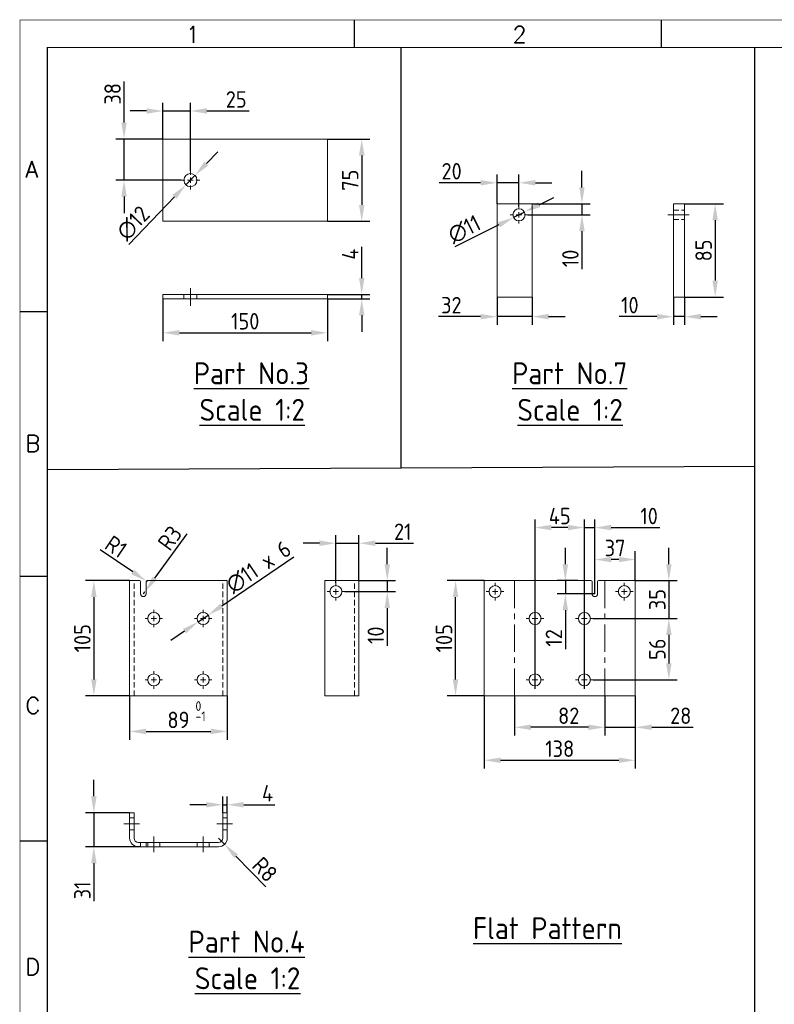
# Model space of a CAD drawing. Extents: x 0 to 2850, y 0 to 1980.
# Tile 8 of 15: x 0 to 688, y 1083 to 1980. Entities that reach past the tile are written whole.
import ezdxf
from ezdxf.enums import TextEntityAlignment as Align

# ---------------------------------------------------------------- set-up
doc = ezdxf.new("R2010")
doc.units = 0
doc.header["$LTSCALE"] = 10
doc.header["$MEASUREMENT"] = 0
doc.linetypes.add('CENTER', pattern=[2, 1.25, -0.25, 0.25, -0.25])
doc.linetypes.add('DASHED', pattern=[0.75, 0.5, -0.25])
for name, color, linetype, lineweight in [('GT_1', 4, 'Continuous', 9), ('GT_10', 3, 'DASHED', 18), ('GT_2', 3, 'CENTER', 18), ('V_EQUIP_T2', 2, 'Continuous', 25), ('V_EQUIP_TA', 3, 'Continuous', 25)]:
    doc.layers.add(name, color=color, linetype=linetype, lineweight=lineweight)
doc.styles.add('ISOCP', font='ISOCP.shx')
doc.styles.add('ISOCP2', font='ISOCP2.shx')
doc.styles.add('ROMANS', font='ROMANS.shx', dxfattribs={"height": 2})

# ---------------------------------------------------------------- blocks, each defined once
blk = doc.blocks.new('A2')
at = {"color": 7, "linetype": 'Continuous'}
for p, q in [((61, 391), (61, 396)), ((117, 391), (117, 396)), ((5, 342.75), (0, 342.75)), ((5, 294.5), (0, 294.5)), ((5, 246.25), (0, 246.25))]:
    blk.add_line(p, q, dxfattribs=at)
for points, const_width in [([(0, 0), (0, 396), (570, 396), (570, 0)], 0.1), ([(565, 5), (5, 5), (5, 391), (565, 391)], 0.2)]:
    blk.add_lwpolyline(points, close=True, dxfattribs=dict(at, const_width=const_width))
at = {"color": 7, "linetype": 'Continuous', "style": 'ROMANS'}
for s, p in [('1', (30.24, 391.86)), ('2', (89.83, 391.86)), ('A', (1, 367.26)), ('B', (1, 317.27)), ('C', (1, 269.49)), ('D', (1, 221.85))]:
    blk.add_text(s, height=3, dxfattribs=at).set_placement(p)
at = {"color": 2, "style": 'ROMANS', "oblique": 15}
blk.add_attdef('INFCLASS', text='', height=3, dxfattribs=at).set_placement((526, 2.5), align=Align.MIDDLE_CENTER)

msp = doc.modelspace()

# ---------------------------------------------------------------- linework, layer by layer
at = {"ltscale": 2}
for p, q in [((347.49, 1571.47), (347.49, 1955)), ((670, 655), (670, 1955)), ((670, 1572.93), (25, 1570))]:
    msp.add_line(p, q, dxfattribs=at)
at = {"color": 2}
for p, q in [((94.93, 1886.43), (94.93, 1923.93)), ((115.42, 1897.02), (100.42, 1897.02)), ((130.42, 1897.02), (155.42, 1897.02)), ((170.42, 1897.02), (208.93, 1897.02)), ((94.93, 1833.93), (94.93, 1871.43)), ((169.96, 1849.09), (180.35, 1859.91)), ((311.65, 1856.43), (311.65, 1811.43)), ((512.47, 1827.38), (512.47, 1842.38)), ((159.58, 1838.26), (151.27, 1829.6)), ((420.06, 1831.56), (382.17, 1831.56)), ((455.06, 1831.56), (435.06, 1831.56)), ((470.06, 1831.56), (485.06, 1831.56)), ((94.93, 1818.93), (94.93, 1803.93)), ((140.89, 1818.78), (99.13, 1775.25)), ((473.39, 1811.56), (486.8, 1818.28)), ((459.98, 1804.84), (450.14, 1799.91)), ((512.47, 1812.38), (512.47, 1802.38)), ((633.94, 1797.38), (633.94, 1742.38)), ((436.73, 1793.19), (396.5, 1773.04)), ((512.47, 1787.38), (512.47, 1752.87)), ((311.65, 1744.73), (311.65, 1773.23)), ((311.65, 1725.73), (311.65, 1729.73)), ((311.65, 1710.73), (311.65, 1695.73)), ((420.06, 1709.5), (381.66, 1709.5)), ((467.06, 1709.5), (435.06, 1709.5)), ((482.06, 1709.5), (497.06, 1709.5)), ((580.9, 1709.5), (546.39, 1709.5)), ((605.9, 1709.5), (595.9, 1709.5)), ((620.9, 1709.5), (635.9, 1709.5)), ((145.42, 1694.79), (265.42, 1694.79)), ((499.7, 1517.21), (484.7, 1517.21)), ((499.7, 1517.21), (484.7, 1517.21)), ((514.7, 1517.21), (524.2, 1517.21)), ((539.2, 1517.21), (583.47, 1517.21)), ((122.86, 1470.94), (152.43, 1511.38)), ((273.11, 1502.93), (258.11, 1502.93)), ((288.11, 1502.93), (309.11, 1502.93)), ((324.11, 1502.93), (358.99, 1502.93)), ((102.8, 1476.8), (73.02, 1497.03)), ((184, 1445.81), (249.87, 1490.43)), ((334.96, 1483.81), (334.96, 1498.81)), ((497.33, 1483.81), (497.33, 1498.81)), ((591.72, 1483.81), (591.72, 1498.81)), ((546.12, 1488.09), (539.2, 1488.09)), ((116.03, 1467.81), (115.21, 1468.37)), ((334.96, 1468.81), (334.96, 1458.81)), ((497.33, 1468.81), (497.33, 1456.81)), ((591.72, 1468.81), (591.72, 1434.31)), ((112.53, 1456.81), (114.01, 1458.83)), ((67.4, 1453.81), (67.4, 1378.81)), ((397.21, 1378.81), (397.21, 1453.81)), ((162.48, 1431.23), (171.59, 1437.4)), ((334.96, 1443.81), (334.96, 1409.3)), ((497.33, 1441.81), (497.33, 1406.41)), ((150.06, 1422.81), (137.64, 1414.4)), ((591.72, 1419.31), (591.72, 1393.31)), ((591.72, 1419.31), (591.72, 1404.31)), ((115.03, 1331.33), (174.03, 1331.33)), ((518.41, 1335.14), (465.99, 1335.14)), ((518.41, 1335.14), (503.41, 1335.14)), ((533.41, 1335.14), (561.12, 1335.14)), ((576.12, 1335.14), (614, 1335.14)), ((438.27, 1305.07), (546.12, 1305.07)), ((67.4, 1272.18), (67.4, 1287.18)), ((67.4, 1257.18), (67.4, 1226.18)), ((170.03, 1264.5), (155.03, 1264.5)), ((185.03, 1264.5), (189.03, 1264.5)), ((204.03, 1264.5), (232.53, 1264.5)), ((181.03, 1234.18), (186.59, 1228.42)), ((197, 1217.62), (224.08, 1189.56)), ((67.4, 1211.18), (67.4, 1176.68))]:
    msp.add_line(p, q, dxfattribs=at)
at = {"color": 1}
for p, q in [((130.42, 1871.43), (130.42, 1904.52)), ((155.42, 1842.43), (155.42, 1904.52)), ((130.42, 1871.43), (87.43, 1871.43)), ((280.42, 1871.43), (319.15, 1871.43)), ((146.92, 1833.93), (87.43, 1833.93)), ((435.06, 1812.38), (435.06, 1839.06)), ((455.06, 1810.38), (455.06, 1839.06)), ((467.06, 1812.38), (519.97, 1812.38)), ((605.9, 1812.38), (641.44, 1812.38)), ((280.42, 1796.43), (319.15, 1796.43)), ((463.06, 1802.38), (519.97, 1802.38)), ((130.42, 1725.73), (130.42, 1687.29)), ((280.42, 1729.73), (319.15, 1729.73)), ((280.42, 1725.73), (319.15, 1725.73)), ((280.42, 1725.73), (280.42, 1687.29)), ((435.06, 1727.38), (435.06, 1702)), ((467.06, 1727.38), (467.06, 1702)), ((595.9, 1727.38), (595.9, 1702)), ((605.9, 1727.38), (641.44, 1727.38)), ((605.9, 1727.38), (605.9, 1702)), ((469.7, 1370.31), (469.7, 1524.71)), ((514.7, 1370.31), (514.7, 1524.71)), ((514.7, 1442.31), (514.7, 1524.71)), ((524.2, 1457.06), (524.2, 1524.71)), ((288.11, 1466.81), (288.11, 1510.43)), ((309.11, 1468.81), (309.11, 1510.43)), ((524.2, 1456.81), (524.2, 1495.59)), ((561.12, 1468.81), (561.12, 1495.59)), ((100.03, 1468.81), (59.9, 1468.81)), ((309.11, 1468.81), (342.46, 1468.81)), ((423.27, 1468.81), (389.71, 1468.81)), ((508.8, 1468.81), (489.83, 1468.81)), ((561.12, 1468.81), (599.22, 1468.81)), ((296.11, 1458.81), (342.46, 1458.81)), ((524.2, 1456.81), (489.83, 1456.81)), ((522.7, 1434.31), (599.22, 1434.31)), ((522.7, 1434.31), (599.22, 1434.31)), ((522.7, 1378.31), (599.22, 1378.31)), ((100.03, 1363.81), (59.9, 1363.81)), ((100.03, 1363.81), (100.03, 1323.83)), ((189.03, 1363.81), (189.03, 1323.83)), ((423.27, 1363.81), (389.71, 1363.81)), ((423.27, 1363.81), (423.27, 1297.57)), ((450.99, 1363.81), (450.99, 1327.64)), ((533.41, 1363.81), (533.41, 1327.64)), ((533.41, 1363.81), (533.41, 1327.64)), ((561.12, 1363.81), (561.12, 1297.57)), ((561.12, 1363.81), (561.12, 1327.64)), ((185.03, 1257.18), (185.03, 1272)), ((189.03, 1257.18), (189.03, 1272)), ((100.03, 1257.18), (59.9, 1257.18)), ((110.03, 1226.18), (59.9, 1226.18))]:
    msp.add_line(p, q, dxfattribs=at)
at = {"color": 0, "linetype": 'Continuous', "lineweight": 0}
for p, q in [((155.42, 1838.93), (155.42, 1842.43)), ((150.42, 1833.93), (146.92, 1833.93)), ((155.42, 1833.93), (152.92, 1833.93)), ((155.42, 1833.93), (155.42, 1836.43)), ((155.42, 1833.93), (155.42, 1831.43)), ((155.42, 1833.93), (157.92, 1833.93)), ((160.42, 1833.93), (163.92, 1833.93)), ((155.42, 1828.93), (155.42, 1825.43)), ((455.06, 1807.38), (455.06, 1810.38)), ((455.06, 1802.38), (455.06, 1804.88)), ((450.06, 1802.38), (447.06, 1802.38)), ((455.06, 1802.38), (452.56, 1802.38)), ((455.06, 1802.38), (455.06, 1799.88)), ((455.06, 1802.38), (457.56, 1802.38)), ((455.06, 1797.38), (455.06, 1794.38)), ((460.06, 1802.38), (463.06, 1802.38)), ((288.11, 1463.81), (288.11, 1466.81)), ((433.27, 1463.81), (433.27, 1466.81)), ((551.12, 1463.81), (551.12, 1466.81)), ((283.11, 1458.81), (280.11, 1458.81)), ((288.11, 1458.81), (285.61, 1458.81)), ((288.11, 1458.81), (288.11, 1461.31)), ((288.11, 1458.81), (288.11, 1456.31)), ((288.11, 1458.81), (290.61, 1458.81)), ((293.11, 1458.81), (296.11, 1458.81)), ((428.27, 1458.81), (425.27, 1458.81)), ((433.27, 1458.81), (430.77, 1458.81)), ((433.27, 1458.81), (433.27, 1461.31)), ((433.27, 1458.81), (433.27, 1456.31)), ((433.27, 1458.81), (435.77, 1458.81)), ((438.27, 1458.81), (441.27, 1458.81)), ((546.12, 1458.81), (543.12, 1458.81)), ((551.12, 1458.81), (548.62, 1458.81)), ((551.12, 1458.81), (551.12, 1461.31)), ((551.12, 1458.81), (551.12, 1456.31)), ((551.12, 1458.81), (553.62, 1458.81)), ((556.12, 1458.81), (559.12, 1458.81)), ((288.11, 1453.81), (288.11, 1450.81)), ((433.27, 1453.81), (433.27, 1450.81)), ((551.12, 1453.81), (551.12, 1450.81)), ((122.03, 1439.31), (122.03, 1442.31)), ((122.03, 1434.31), (122.03, 1436.81)), ((167.03, 1439.31), (167.03, 1442.31)), ((167.03, 1434.31), (167.03, 1436.81)), ((469.7, 1439.31), (469.7, 1442.31)), ((469.7, 1434.31), (469.7, 1436.81)), ((514.7, 1439.31), (514.7, 1442.31)), ((514.7, 1434.31), (514.7, 1436.81)), ((117.03, 1434.31), (114.03, 1434.31)), ((122.03, 1434.31), (119.53, 1434.31)), ((122.03, 1434.31), (122.03, 1431.81)), ((122.03, 1434.31), (124.53, 1434.31)), ((122.03, 1429.31), (122.03, 1426.31)), ((127.03, 1434.31), (130.03, 1434.31)), ((162.03, 1434.31), (159.03, 1434.31)), ((167.03, 1434.31), (164.53, 1434.31)), ((167.03, 1434.31), (167.03, 1431.81)), ((167.03, 1434.31), (169.53, 1434.31)), ((167.03, 1429.31), (167.03, 1426.31)), ((172.03, 1434.31), (175.03, 1434.31)), ((464.7, 1434.31), (461.7, 1434.31)), ((469.7, 1434.31), (467.2, 1434.31)), ((469.7, 1434.31), (469.7, 1431.81)), ((469.7, 1434.31), (472.2, 1434.31)), ((469.7, 1429.31), (469.7, 1426.31)), ((474.7, 1434.31), (477.7, 1434.31)), ((509.7, 1434.31), (506.7, 1434.31)), ((514.7, 1434.31), (512.2, 1434.31)), ((514.7, 1434.31), (514.7, 1431.81)), ((514.7, 1434.31), (517.2, 1434.31)), ((514.7, 1429.31), (514.7, 1426.31)), ((519.7, 1434.31), (522.7, 1434.31)), ((122.03, 1383.31), (122.03, 1386.31)), ((167.03, 1383.31), (167.03, 1386.31)), ((469.7, 1383.31), (469.7, 1386.31)), ((514.7, 1383.31), (514.7, 1386.31)), ((117.03, 1378.31), (114.03, 1378.31)), ((122.03, 1378.31), (119.53, 1378.31)), ((122.03, 1378.31), (122.03, 1380.81)), ((122.03, 1378.31), (122.03, 1375.81)), ((122.03, 1378.31), (124.53, 1378.31)), ((127.03, 1378.31), (130.03, 1378.31)), ((162.03, 1378.31), (159.03, 1378.31)), ((167.03, 1378.31), (164.53, 1378.31)), ((167.03, 1378.31), (167.03, 1380.81)), ((167.03, 1378.31), (167.03, 1375.81)), ((167.03, 1378.31), (169.53, 1378.31)), ((172.03, 1378.31), (175.03, 1378.31)), ((464.7, 1378.31), (461.7, 1378.31)), ((469.7, 1378.31), (467.2, 1378.31)), ((469.7, 1378.31), (469.7, 1380.81)), ((469.7, 1378.31), (469.7, 1375.81)), ((469.7, 1378.31), (472.2, 1378.31)), ((474.7, 1378.31), (477.7, 1378.31)), ((509.7, 1378.31), (506.7, 1378.31)), ((514.7, 1378.31), (512.2, 1378.31)), ((514.7, 1378.31), (514.7, 1380.81)), ((514.7, 1378.31), (514.7, 1375.81)), ((514.7, 1378.31), (517.2, 1378.31)), ((519.7, 1378.31), (522.7, 1378.31)), ((122.03, 1373.31), (122.03, 1370.31)), ((167.03, 1373.31), (167.03, 1370.31)), ((469.7, 1373.31), (469.7, 1370.31)), ((514.7, 1373.31), (514.7, 1370.31))]:
    msp.add_line(p, q, dxfattribs=at)
at = {"color": 2}
for points in [[(115.42, 1899.52), (115.42, 1894.52), (130.42, 1897.02)], [(170.42, 1899.52), (170.42, 1894.52), (155.42, 1897.02)], [(92.43, 1886.43), (97.43, 1886.43), (94.93, 1871.43)], [(309.15, 1856.43), (314.15, 1856.43), (311.65, 1871.43)], [(168.16, 1850.82), (171.77, 1847.35), (159.58, 1838.26)], [(92.43, 1818.93), (97.43, 1818.93), (94.93, 1833.93)], [(420.06, 1834.06), (420.06, 1829.06), (435.06, 1831.56)], [(470.06, 1834.06), (470.06, 1829.06), (455.06, 1831.56)], [(139.08, 1820.51), (142.69, 1817.05), (151.27, 1829.6)], [(509.97, 1827.38), (514.97, 1827.38), (512.47, 1812.38)], [(472.27, 1813.79), (474.51, 1809.32), (459.98, 1804.84)], [(309.15, 1811.43), (314.15, 1811.43), (311.65, 1796.43)], [(631.44, 1797.38), (636.44, 1797.38), (633.94, 1812.38)], [(435.61, 1795.43), (437.85, 1790.96), (450.14, 1799.91)], [(509.97, 1787.38), (514.97, 1787.38), (512.47, 1802.38)], [(309.15, 1744.73), (314.15, 1744.73), (311.65, 1729.73)], [(631.44, 1742.38), (636.44, 1742.38), (633.94, 1727.38)], [(309.15, 1710.73), (314.15, 1710.73), (311.65, 1725.73)], [(420.06, 1712), (420.06, 1707), (435.06, 1709.5)], [(482.06, 1712), (482.06, 1707), (467.06, 1709.5)], [(580.9, 1712), (580.9, 1707), (595.9, 1709.5)], [(620.9, 1712), (620.9, 1707), (605.9, 1709.5)], [(145.42, 1697.29), (145.42, 1692.29), (130.42, 1694.79)], [(265.42, 1697.29), (265.42, 1692.29), (280.42, 1694.79)], [(484.7, 1519.71), (484.7, 1514.71), (469.7, 1517.21)], [(499.7, 1519.71), (499.7, 1514.71), (514.7, 1517.21)], [(499.7, 1519.71), (499.7, 1514.71), (514.7, 1517.21)], [(539.2, 1519.71), (539.2, 1514.71), (524.2, 1517.21)], [(273.11, 1505.43), (273.11, 1500.43), (288.11, 1502.93)], [(324.11, 1505.43), (324.11, 1500.43), (309.11, 1502.93)], [(539.2, 1490.59), (539.2, 1485.59), (524.2, 1488.09)], [(546.12, 1490.59), (546.12, 1485.59), (561.12, 1488.09)], [(332.46, 1483.81), (337.46, 1483.81), (334.96, 1468.81)], [(494.83, 1483.81), (499.83, 1483.81), (497.33, 1468.81)], [(589.22, 1483.81), (594.22, 1483.81), (591.72, 1468.81)], [(104.2, 1478.87), (101.39, 1474.73), (115.21, 1468.37)], [(120.84, 1472.41), (124.88, 1469.46), (114.01, 1458.83)], [(64.9, 1453.81), (69.9, 1453.81), (67.4, 1468.81)], [(394.71, 1453.81), (399.71, 1453.81), (397.21, 1468.81)], [(332.46, 1443.81), (337.46, 1443.81), (334.96, 1458.81)], [(494.83, 1441.81), (499.83, 1441.81), (497.33, 1456.81)], [(182.6, 1447.88), (185.41, 1443.74), (171.59, 1437.4)], [(148.66, 1424.88), (151.46, 1420.74), (162.48, 1431.23)], [(589.22, 1419.31), (594.22, 1419.31), (591.72, 1434.31)], [(589.22, 1419.31), (594.22, 1419.31), (591.72, 1434.31)], [(589.22, 1393.31), (594.22, 1393.31), (591.72, 1378.31)], [(64.9, 1378.81), (69.9, 1378.81), (67.4, 1363.81)], [(394.71, 1378.81), (399.71, 1378.81), (397.21, 1363.81)], [(465.99, 1337.64), (465.99, 1332.64), (450.99, 1335.14)], [(518.41, 1337.64), (518.41, 1332.64), (533.41, 1335.14)], [(518.41, 1337.64), (518.41, 1332.64), (533.41, 1335.14)], [(576.12, 1337.64), (576.12, 1332.64), (561.12, 1335.14)], [(115.03, 1333.83), (115.03, 1328.83), (100.03, 1331.33)], [(174.03, 1333.83), (174.03, 1328.83), (189.03, 1331.33)], [(438.27, 1307.57), (438.27, 1302.57), (423.27, 1305.07)], [(546.12, 1307.57), (546.12, 1302.57), (561.12, 1305.07)], [(64.9, 1272.18), (69.9, 1272.18), (67.4, 1257.18)], [(170.03, 1267), (170.03, 1262), (185.03, 1264.5)], [(204.03, 1267), (204.03, 1262), (189.03, 1264.5)], [(64.9, 1211.18), (69.9, 1211.18), (67.4, 1226.18)], [(198.8, 1219.36), (195.2, 1215.89), (186.59, 1228.42)]]:
    msp.add_solid(points, dxfattribs=at)
at = {"layer": 'GT_1'}
for p, q in [((130.42, 1871.43), (130.42, 1796.43)), ((280.42, 1871.43), (130.42, 1871.43)), ((280.42, 1796.43), (280.42, 1871.43)), ((435.06, 1812.38), (435.06, 1727.38)), ((467.06, 1812.38), (435.06, 1812.38)), ((467.06, 1727.38), (467.06, 1812.38)), ((595.9, 1812.38), (595.9, 1727.38)), ((605.9, 1812.38), (595.9, 1812.38)), ((605.9, 1812.38), (605.9, 1727.38)), ((130.42, 1796.43), (280.42, 1796.43)), ((130.42, 1725.73), (130.42, 1729.73)), ((280.42, 1729.73), (130.42, 1729.73)), ((280.42, 1725.73), (130.42, 1725.73)), ((280.42, 1725.73), (280.42, 1729.73)), ((435.06, 1727.38), (467.06, 1727.38)), ((605.9, 1727.38), (595.9, 1727.38)), ((108.03, 1468.81), (100.03, 1468.81)), ((100.03, 1363.81), (100.03, 1468.81)), ((109.03, 1468.81), (108.03, 1468.81)), ((110.03, 1467.81), (110.03, 1456.81)), ((115.03, 1456.81), (115.03, 1467.81)), ((181.03, 1468.81), (116.03, 1468.81)), ((189.03, 1468.81), (181.03, 1468.81)), ((189.03, 1363.81), (189.03, 1468.81)), ((278.11, 1363.81), (278.11, 1468.81)), ((301.11, 1468.81), (278.11, 1468.81)), ((309.11, 1468.81), (301.11, 1468.81)), ((309.11, 1363.81), (309.11, 1468.81)), ((423.27, 1363.81), (423.27, 1468.81)), ((520.7, 1468.81), (423.27, 1468.81)), ((521.7, 1456.81), (521.7, 1467.81)), ((526.7, 1467.81), (526.7, 1456.81)), ((561.12, 1468.81), (527.7, 1468.81)), ((561.12, 1363.81), (561.12, 1468.81)), ((100.03, 1363.81), (108.03, 1363.81)), ((181.03, 1363.81), (108.03, 1363.81)), ((181.03, 1363.81), (189.03, 1363.81)), ((301.11, 1363.81), (278.11, 1363.81)), ((301.11, 1363.81), (309.11, 1363.81)), ((561.12, 1363.81), (423.27, 1363.81)), ((100.03, 1234.18), (100.03, 1257.18)), ((104.03, 1257.18), (100.03, 1257.18)), ((104.03, 1257.18), (104.03, 1234.18)), ((185.03, 1234.18), (185.03, 1257.18)), ((185.03, 1257.18), (189.03, 1257.18)), ((189.03, 1257.18), (189.03, 1234.18)), ((108.03, 1230.18), (109.03, 1230.18)), ((109.03, 1230.18), (110.03, 1230.18)), ((110.03, 1230.18), (110.03, 1226.18)), ((110.03, 1230.18), (115.03, 1230.18)), ((115.03, 1230.18), (115.03, 1226.18)), ((115.03, 1230.18), (116.03, 1230.18)), ((116.03, 1230.18), (181.03, 1230.18)), ((109.03, 1226.18), (108.03, 1226.18)), ((110.03, 1226.18), (109.03, 1226.18)), ((110.03, 1226.18), (115.03, 1226.18)), ((116.03, 1226.18), (115.03, 1226.18)), ((181.03, 1226.18), (116.03, 1226.18))]:
    msp.add_line(p, q, dxfattribs=at)
for centre, radius in [((155.42, 1833.93), 6), ((455.06, 1802.38), 5.5), ((288.11, 1458.81), 5.5), ((433.27, 1458.81), 5.5), ((551.12, 1458.81), 5.5), ((122.03, 1434.31), 5.5), ((167.03, 1434.31), 5.5), ((469.7, 1434.31), 5.5), ((514.7, 1434.31), 5.5), ((122.03, 1378.31), 5.5), ((167.03, 1378.31), 5.5), ((469.7, 1378.31), 5.5), ((514.7, 1378.31), 5.5)]:
    msp.add_circle(centre, radius, dxfattribs=at)
for centre, radius, start, end in [((109.03, 1467.81), 1, 0, 90), ((116.03, 1467.81), 1, 90, 180), ((520.7, 1467.81), 1, 0, 90), ((527.7, 1467.81), 1, 90, 180), ((112.53, 1456.81), 2.5, 180, 0), ((524.2, 1456.81), 2.5, 180, 0), ((108.03, 1234.18), 8, 180, 270), ((108.03, 1234.18), 4, 180, 270), ((181.03, 1234.18), 8, 270, 0), ((181.03, 1234.18), 4, 270, 0)]:
    msp.add_arc(centre, radius, start, end, dxfattribs=at)
at = {"layer": 'GT_10'}
for p, q in [((595.9, 1806.71), (605.9, 1806.71)), ((595.9, 1798.05), (605.9, 1798.05)), ((149.42, 1729.73), (149.42, 1725.73)), ((161.42, 1729.73), (161.42, 1725.73)), ((104.03, 1363.81), (104.03, 1468.81)), ((185.03, 1363.81), (185.03, 1468.81)), ((305.11, 1363.81), (305.11, 1468.81)), ((100.03, 1252.68), (104.03, 1252.68)), ((185.03, 1252.68), (189.03, 1252.68)), ((100.03, 1241.68), (104.03, 1241.68)), ((185.03, 1241.68), (189.03, 1241.68)), ((116.53, 1230.18), (116.53, 1226.18)), ((127.53, 1230.18), (127.53, 1226.18)), ((161.53, 1230.18), (161.53, 1226.18)), ((172.53, 1230.18), (172.53, 1226.18))]:
    msp.add_line(p, q, dxfattribs=at)
at = {"layer": 'GT_2', "ltscale": 2}
for p, q in [((590.87, 1802.38), (610.21, 1802.38)), ((155.42, 1735.45), (155.42, 1719.39)), ((450.99, 1363.81), (450.99, 1468.81)), ((533.41, 1363.81), (533.41, 1468.81)), ((94.6, 1247.18), (108.86, 1247.18)), ((179.6, 1247.18), (193.86, 1247.18)), ((122.03, 1235.61), (122.03, 1221.35)), ((167.03, 1235.61), (167.03, 1221.35))]:
    msp.add_line(p, q, dxfattribs=at)

# ---------------------------------------------------------------- block references
at = {"ltscale": 2, "xscale": 5, "yscale": 5, "zscale": 0.5}
msp.add_blockref('A2', (0, 0), dxfattribs=at)

# ---------------------------------------------------------------- texts
at = {"color": 3, "char_height": 15, "attachment_point": 5, "style": 'ISOCP2'}
for s, insert, rotation in [('\\A1;38', (84.43, 1912.68), 90), ('\\A1;75', (301.15, 1833.93), 90), ('\\A1;∅12', (103.29, 1794.75), 46.19097), ('\\A1;∅11', (405.21, 1789.14), 26.61082), ('\\A1;85', (623.44, 1769.88), 90), ('\\A1;4', (301.15, 1766.48), 90), ('\\A1;10', (501.97, 1762.62), 90), ('\\A1;R3', (136.69, 1507.64), 53.82622), ('\\A1;R1', (87.6, 1499.82), 325.81213), ('\\A1;∅11 x 6', (217.59, 1481.25), 34.11651), ('\\A1;35', (581.22, 1451.56), 90), ('\\A1;105', (56.9, 1416.31), 90), ('\\A1;10', (324.46, 1419.06), 90), ('\\A1;105', (386.71, 1416.31), 90), ('\\A1;12', (486.83, 1416.61), 90), ('\\A1;56', (581.22, 1406.31), 90), ('\\A1;R8', (223.31, 1205.48), 313.97454), ('\\A1;31', (56.9, 1186.43), 90)]:
    msp.add_mtext(s, dxfattribs=dict(at, insert=insert, rotation=rotation))
for s, insert in [('\\A1;25', (197.18, 1907.52)), ('\\A1;20', (393.61, 1842.06)), ('\\A1;32', (393.36, 1720)), ('\\A1;10', (556.15, 1720)), ('\\A1;150', (205.42, 1705.29)), ('\\A1;45', (492.2, 1527.71)), ('\\A1;10', (573.71, 1527.71)), ('\\A1;21', (349.05, 1513.43)), ('\\A1;37', (542.66, 1498.59)), ('\\A1;89', (144.53, 1341.83)), ('\\A1;82', (500.41, 1345.64)), ('\\A1;28', (602.56, 1345.64)), ('\\A1;138', (492.2, 1315.57)), ('\\A1;4', (225.78, 1275))]:
    msp.add_mtext(s, dxfattribs=dict(at, insert=insert))
at = {"layer": 'V_EQUIP_T2', "style": 'ISOCP2'}
for s, p in [('%%UPart No.3', (158.52, 1647.87)), ('%%UPart No.7', (448.79, 1647.87)), ('%%UScale 1:2', (163.72, 1614.53)), ('%%UScale 1:2', (453.59, 1614.53)), ('%%UFlat Pattern', (413.15, 1141.97)), ('%%UPart No.4', (153.74, 1129.65)), ('%%UScale 1:2', (159.53, 1096.31))]:
    msp.add_text(s, height=20, dxfattribs=at).set_placement(p)
at = {"layer": 'V_EQUIP_TA', "style": 'ISOCP'}
for s, p in [('0', (160.02, 1350.1)), ('-1', (160.04, 1340.78))]:
    msp.add_text(s, height=8.75, dxfattribs=at).set_placement(p)

doc.saveas('drawing.dxf')
